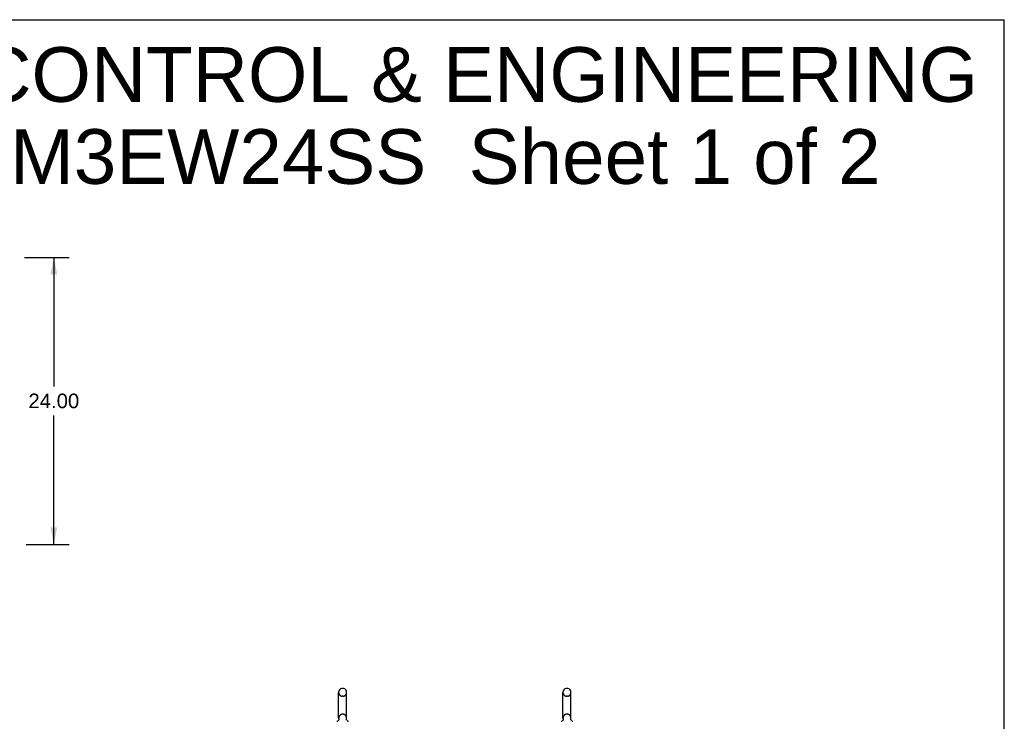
# Model space of a CAD drawing. Header units: inches. Extents: x 0 to 243, y 0 to 157.
# Tile 76 of 76: x 161 to 243, y 98 to 157. Entities that reach past the tile are written whole.
import ezdxf

# ---------------------------------------------------------------- set-up
doc = ezdxf.new("R2010")
doc.units = ezdxf.units.IN
doc.header["$LTSCALE"] = 13.357143
doc.header["$MEASUREMENT"] = 0
doc.linetypes.add('HIDDEN', pattern=[0.2, 0.1, -0.1])
doc.layers.get('0').update_dxf_attribs({"linetype": 'CONTINUOUS'})
for name, color, linetype in [('3-SEAM-BACK', 7, 'CONTINUOUS'), ('DEFAULT_2', 8, 'HIDDEN'), ('DIMENSIONS', 7, 'CONTINUOUS')]:
    doc.layers.add(name, color=color, linetype=linetype)
doc.styles.get("Standard").update_dxf_attribs({"font": 'arial.ttf'})
doc.dimstyles.new('DIMSTYLE_2', dxfattribs={"dimtxt": 1.214286, "dimasz": 1.428571, "dimexe": 0.09, "dimexo": 0.07, "dimgap": 0.0425, "dimtad": 0, "dimtih": 1, "dimtoh": 1, "dimzin": 4, "dimdsep": 46, "dimtxsty": 'Standard', "dimblk": '_FILLED', "dimblk1": '_FILLED', "dimblk2": '_FILLED', "dimcen": 0.09, "dimazin": 1, "dimtfac": 1, "dimtdec": 3, "dimtofl": 0, "dimtmove": 0, "dimatfit": 3, "dimldrblk": '_FILLED', "dimfxl": 1, "dimtolj": 1, "dimtzin": 4, "dimarcsym": 0})

# ---------------------------------------------------------------- blocks, each defined once
blk = doc.blocks.new('_FILLED')
at = {"color": 0, "linetype": 'ByBlock'}
blk.add_solid([(0, 0), (-1, 0.2), (-1, -0.2)], dxfattribs=at)
blk = doc.blocks.new('*D11')
at = {"layer": '3-SEAM-BACK', "color": 2, "linetype": 'Continuous'}
for p, q in [((160.968, 137.273), (164.696, 137.273)), ((163.41, 137.273), (163.41, 126.487)), ((163.41, 113.273), (163.41, 124.059)), ((161.1, 113.273), (164.696, 113.273))]:
    blk.add_line(p, q, dxfattribs=at)
at = {"layer": '3-SEAM-BACK', "color": 2, "linetype": 'Continuous', "xscale": 1.4285714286, "yscale": 1.4285714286, "zscale": 1.4285714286}
for p, rotation in [((163.41, 137.273), 90), ((163.41, 113.273), 270)]:
    blk.add_blockref('_FILLED', p, dxfattribs=dict(at, rotation=rotation))
at = {"layer": '3-SEAM-BACK', "color": 2, "linetype": 'Continuous', "insert": (163.41, 125.88), "char_height": 1.2143, "width": 4.24323, "attachment_point": 2, "line_spacing_factor": 0.9}
blk.add_mtext('24.00', dxfattribs=at)

msp = doc.modelspace()

# ---------------------------------------------------------------- linework, layer by layer
at = {"color": 7, "linetype": 'Continuous'}
for p, q in [((0, 157.1429), (242.8571, 157.1429)), ((242.8571, 0), (242.8571, 157.1429)), ((187.5904, 101.2352), (187.5142, 101.2352)), ((206.3404, 101.2352), (206.2642, 101.2352)), ((187.2182, 98.7452), (187.2182, 100.9052)), ((187.8865, 98.7452), (187.8865, 100.9052)), ((205.9682, 98.7452), (205.9682, 100.9052)), ((206.6365, 98.7452), (206.6365, 100.9052)), ((187.1611, 98.5228), (187.1563, 98.5195)), ((187.8773, 98.6527), (187.8775, 98.6585)), ((187.8776, 98.641), (187.8774, 98.6468)), ((187.8788, 98.6294), (187.8781, 98.6352)), ((187.8793, 98.676), (187.8802, 98.681)), ((187.8837, 98.6065), (187.8822, 98.6121)), ((187.8855, 98.6009), (187.8837, 98.6065)), ((187.8875, 98.5954), (187.8855, 98.6009)), ((187.8895, 98.5902), (187.8874, 98.5954)), ((205.9111, 98.5228), (205.9063, 98.5195)), ((206.6273, 98.6527), (206.6275, 98.6585)), ((206.6276, 98.641), (206.6274, 98.6468)), ((206.6288, 98.6294), (206.6281, 98.6352)), ((206.6293, 98.676), (206.6302, 98.681)), ((206.6337, 98.6065), (206.6322, 98.6121)), ((206.6355, 98.6009), (206.6337, 98.6065)), ((206.6375, 98.5954), (206.6355, 98.6009)), ((206.6395, 98.5902), (206.6374, 98.5954))]:
    msp.add_line(p, q, dxfattribs=at)
for points in [[(187.2244, 98.681), (187.2253, 98.676), (187.2261, 98.6702), (187.2267, 98.6644), (187.2271, 98.6586), (187.2273, 98.6528), (187.2273, 98.6469), (187.227, 98.6411), (187.2265, 98.6353), (187.2258, 98.6295), (187.2249, 98.6237), (187.2238, 98.618), (187.2225, 98.6123), (187.221, 98.6067), (187.2192, 98.6011), (187.2173, 98.5956), (187.2151, 98.5902), (187.2128, 98.5849), (187.2102, 98.5796), (187.2075, 98.5745), (187.2045, 98.5694), (187.2014, 98.5645), (187.1981, 98.5597), (187.1946, 98.555), (187.191, 98.5505), (187.1872, 98.5461), (187.1832, 98.5418), (187.1791, 98.5377), (187.1748, 98.5337), (187.1704, 98.5299), (187.1658, 98.5263), (187.1611, 98.5228)], [(187.8808, 98.6178), (187.8797, 98.6236), (187.8788, 98.6293), (187.8781, 98.6351), (187.8776, 98.641), (187.8774, 98.6468), (187.8773, 98.6527), (187.8775, 98.6585), (187.8779, 98.6644), (187.8785, 98.6702), (187.8793, 98.676)], [(187.8779, 98.6644), (187.8785, 98.6702), (187.8793, 98.676)], [(187.8822, 98.6121), (187.8808, 98.6178), (187.8797, 98.6236)], [(205.9744, 98.681), (205.9753, 98.676), (205.9761, 98.6702), (205.9767, 98.6644), (205.9771, 98.6586), (205.9773, 98.6528), (205.9773, 98.6469), (205.977, 98.6411), (205.9765, 98.6353), (205.9758, 98.6295), (205.9749, 98.6237), (205.9738, 98.618), (205.9725, 98.6123), (205.971, 98.6067), (205.9692, 98.6011), (205.9673, 98.5956), (205.9651, 98.5902), (205.9628, 98.5849), (205.9602, 98.5796), (205.9575, 98.5745), (205.9545, 98.5694), (205.9514, 98.5645), (205.9481, 98.5597), (205.9446, 98.555), (205.941, 98.5505), (205.9372, 98.5461), (205.9332, 98.5418), (205.9291, 98.5377), (205.9248, 98.5337), (205.9204, 98.5299), (205.9158, 98.5263), (205.9111, 98.5228)], [(206.6308, 98.6178), (206.6297, 98.6236), (206.6288, 98.6293), (206.6281, 98.6351), (206.6276, 98.641), (206.6274, 98.6468), (206.6273, 98.6527), (206.6275, 98.6585), (206.6279, 98.6644), (206.6285, 98.6702), (206.6293, 98.676)], [(206.6279, 98.6644), (206.6285, 98.6702), (206.6293, 98.676)], [(206.6322, 98.6121), (206.6308, 98.6178), (206.6297, 98.6236)]]:
    msp.add_lwpolyline(points, dxfattribs=at)
for centre, radius, start, end in [((187.5523, 100.9052), 0.3342, 102.428377, 180), ((187.5142, 101.0782), 0.157, 90, 102.428377), ((187.5904, 101.0782), 0.157, 77.571623, 90), ((187.5523, 100.9052), 0.3342, 0, 77.571623), ((206.3023, 100.9052), 0.3342, 102.428377, 180), ((206.2642, 101.0782), 0.157, 90, 102.428377), ((206.3404, 101.0782), 0.157, 77.571623, 90), ((206.3023, 100.9052), 0.3342, 0, 77.571623), ((187.0158, 98.7341), 0.2565, 281.647829, 311.971651), ((187.5523, 98.7452), 0.3342, 180, 191.069726), ((187.5523, 98.7452), 0.3342, 348.930274, 360), ((188.0888, 98.7341), 0.2565, 228.028084, 258.352171), ((205.7658, 98.7341), 0.2565, 281.647829, 311.971651), ((206.3023, 98.7452), 0.3342, 180, 191.069726), ((206.3023, 98.7452), 0.3342, 348.930274, 360), ((206.8388, 98.7341), 0.2565, 228.028084, 258.352171)]:
    msp.add_arc(centre, radius, start, end, dxfattribs=at)
at = {"layer": 'DEFAULT_2', "color": 8, "linetype": 'HIDDEN'}
for p, q in [((187.5904, 100.5752), (187.5142, 100.5752)), ((206.3404, 100.5752), (206.2642, 100.5752)), ((187.5904, 99.0752), (187.5142, 99.0752)), ((206.3404, 99.0752), (206.2642, 99.0752))]:
    msp.add_line(p, q, dxfattribs=at)
for centre, radius, start, end in [((187.5523, 100.9052), 0.3342, 180, 257.571623), ((187.5142, 100.7321), 0.157, 257.571623, 270), ((187.5904, 100.7321), 0.157, 270, 282.428377), ((187.5523, 100.9052), 0.3342, 282.428377, 360), ((206.3023, 100.9052), 0.3342, 180, 257.571623), ((206.2642, 100.7321), 0.157, 257.571623, 270), ((206.3404, 100.7321), 0.157, 270, 282.428377), ((206.3023, 100.9052), 0.3342, 282.428377, 360), ((187.5523, 98.7452), 0.3342, 102.428377, 180), ((187.5142, 98.9182), 0.157, 90, 102.428377), ((187.5904, 98.9182), 0.157, 77.571623, 90), ((187.5523, 98.7452), 0.3342, 0, 77.571623), ((206.3023, 98.7452), 0.3342, 102.428377, 180), ((206.2642, 98.9182), 0.157, 90, 102.428377), ((206.3404, 98.9182), 0.157, 77.571623, 90), ((206.3023, 98.7452), 0.3342, 0, 77.571623)]:
    msp.add_arc(centre, radius, start, end, dxfattribs=at)

# ---------------------------------------------------------------- texts
at = {"layer": 'DIMENSIONS', "color": 2, "linetype": 'Continuous', "insert": (182.8309, 154.8461), "char_height": 4.571429, "width": 115.458311, "attachment_point": 2, "line_spacing_factor": 0.9}
msp.add_mtext('SAGINAW CONTROL & ENGINEERING\\PSCE-90XM3EW24SS  Sheet 1 of 2', dxfattribs=at)

# ---------------------------------------------------------------- dimensions: what is measured, and where the dimension line sits
at = {"layer": '3-SEAM-BACK', "color": 2, "linetype": 'Continuous'}
dim = msp.add_linear_dim(base=(163.4099, 113.2729), p1=(160.8979, 137.2729), p2=(161.0299, 113.2729), angle=270, dimstyle='DIMSTYLE_2', dxfattribs=at)
dim.commit()
dim.dimension.update_dxf_attribs({"geometry": '*D11', "text_midpoint": (163.3938, 125.2661), "dimtype": 160})

doc.saveas('drawing.dxf')
